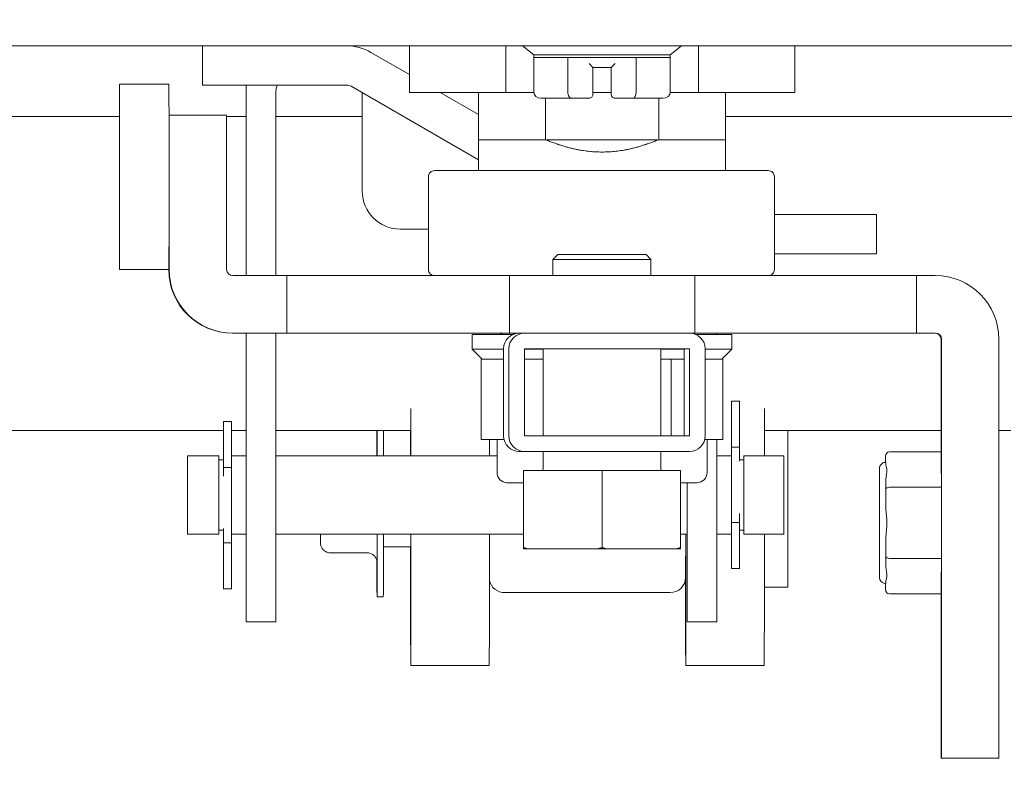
# Model space of a CAD drawing. Header units: inches. Extents: x 15 to 411, y 12 to 253.
# Tile 46 of 88: x 313.54 to 316.67, y 71.72 to 74.15. Entities that reach past the tile are written whole.
import ezdxf

# ---------------------------------------------------------------- set-up
doc = ezdxf.new("R2010")
doc.units = ezdxf.units.IN
doc.header["$LTSCALE"] = 25
doc.header["$MEASUREMENT"] = 0
doc.layers.get('0').update_dxf_attribs({"lineweight": 0})
for name, color, linetype, lineweight in [('Dimension (ANSI)', 7, 'Continuous', 5), ('Hatch (ANSI)', 7, 'Continuous', 5), ('Visible (ANSI)', 7, 'Continuous', 5)]:
    doc.layers.add(name, color=color, linetype=linetype, lineweight=lineweight)
doc.styles.add('ROMANS', font='tahoma.ttf')
doc.dimstyles.new('Default (ANSI)', dxfattribs={"dimscale": 25, "dimtxt": 0.07, "dimasz": 0.07, "dimexe": 0.125, "dimexo": 0.0625, "dimgap": 0.031496, "dimtad": 0, "dimtih": 1, "dimtoh": 1, "dimrnd": 1e-08, "dimzin": 0, "dimdsep": 46, "dimtxsty": 'ROMANS', "dimblk": 'Filled-1', "dimcen": 0.09, "dimdle": 0.393701, "dimclrd": 256, "dimclre": 256, "dimclrt": 256, "dimadec": 0, "dimazin": 0, "dimtfac": 0.928571, "dimtofl": 0, "dimtmove": 0, "dimatfit": 3, "dimfxl": 0, "dimtolj": 1, "dimtzin": 0, "dimlwd": -1, "dimlwe": -1, "dimarcsym": 0})

# ---------------------------------------------------------------- blocks, each defined once
blk = doc.blocks.new('Filled-1')
at = {"color": 0}
for p, q in [((0, 0), (-1, 0.1786)), ((-1, 0.1786), (-1, -0.1786)), ((-1, 0), (0, 0)), ((-1, -0.1786), (0, 0))]:
    blk.add_line(p, q, dxfattribs=at)
at = {"color": 0, "flags": 128}
blk.add_lwpolyline([(-1, -0.1786), (0, 0)], dxfattribs=at)
at = {"color": 0}
blk.add_solid([(-1, -0.1786), (0, 0), (-1, 0.1786), (-1, -0.1786)], dxfattribs=at)
blk = doc.blocks.new('*D30')
at = {"layer": 'Defpoints', "color": 0}
for p in [(317.0911, 86.2008), (248.0911, 73.6121), (317.0911, 73.6121)]:
    blk.add_point(p, dxfattribs=at)
at = {"layer": 'Dimension (ANSI)'}
for p, q in [((248.0911, 75.1746), (248.0911, 89.3258)), ((317.0911, 75.1746), (317.0911, 89.3258)), ((249.8411, 86.2008), (272.5859, 86.2008)), ((315.3411, 86.2008), (292.5963, 86.2008))]:
    blk.add_line(p, q, dxfattribs=at)
at = {"layer": 'Dimension (ANSI)', "xscale": 1.75000000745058, "yscale": 1.75000000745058, "zscale": 1.75000000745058, "rotation": 180}
blk.add_blockref('Filled-1', (248.0911, 86.2008), dxfattribs=at)
at = {"layer": 'Dimension (ANSI)', "xscale": 1.75000000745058, "yscale": 1.75000000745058, "zscale": 1.75000000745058}
blk.add_blockref('Filled-1', (317.0911, 86.2008), dxfattribs=at)
at = {"layer": 'Dimension (ANSI)', "insert": (282.5911, 86.2008), "char_height": 1.75, "attachment_point": 5, "style": 'ROMANS'}
blk.add_mtext('\\A1;\\fTahoma|b0|i0;\\H1.7500;(69.00) OPENING', dxfattribs=at)
blk = doc.blocks.new('*D31')
at = {"layer": 'Defpoints', "color": 0}
for p in [(317.0911, 86.2008), (317.0911, 73.6121), (320.0911, 72.7461)]:
    blk.add_point(p, dxfattribs=at)
at = {"layer": 'Dimension (ANSI)'}
for p, q in [((317.0911, 75.1746), (317.0911, 89.3258)), ((320.0911, 74.3086), (320.0911, 89.3258)), ((315.3411, 86.2008), (313.5911, 86.2008)), ((321.8411, 86.2008), (324.6878, 86.2008))]:
    blk.add_line(p, q, dxfattribs=at)
at = {"layer": 'Dimension (ANSI)', "xscale": 1.75000000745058, "yscale": 1.75000000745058, "zscale": 1.75000000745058}
blk.add_blockref('Filled-1', (317.0911, 86.2008), dxfattribs=at)
at = {"layer": 'Dimension (ANSI)', "xscale": 1.75000000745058, "yscale": 1.75000000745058, "zscale": 1.75000000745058, "rotation": 180}
blk.add_blockref('Filled-1', (320.0911, 86.2008), dxfattribs=at)
at = {"layer": 'Dimension (ANSI)', "insert": (327.7047, 86.2008), "char_height": 1.75, "attachment_point": 5, "style": 'ROMANS'}
blk.add_mtext('\\A1;3.00', dxfattribs=at)

msp = doc.modelspace()

# ---------------------------------------------------------------- hatches: boundary and pattern name
at = {"layer": 'Hatch (ANSI)'}
h = msp.add_hatch(dxfattribs=at)
h.set_pattern_fill('ANSI31', color=256, scale=25, angle=15, style=0)
edge = h.paths.add_edge_path()
edge.add_line((317.94651, 73.97151), (317.94651, 73.19926))
edge.add_line((317.94651, 73.19926), (318.08051, 73.19926))
edge.add_line((318.08051, 73.19926), (318.08051, 73.97151))
edge.add_ellipse((317.85276, 73.97151), major_axis=(0.22775, 0), ratio=1, start_angle=0, end_angle=90)
edge.add_line((317.85276, 74.19926), (283.80826, 74.19926))
edge.add_ellipse((283.80826, 73.97151), major_axis=(0, 0.22775), ratio=1, start_angle=0, end_angle=90)
edge.add_line((283.58051, 73.97151), (283.58051, 73.32926))
edge.add_line((283.58051, 73.32926), (283.68137, 73.32926))
edge.add_line((283.68137, 73.32926), (283.71451, 73.32926))
edge.add_line((283.71451, 73.32926), (283.71451, 73.38291))
edge.add_line((283.71451, 73.38291), (283.71451, 73.82762))
edge.add_line((283.71451, 73.82762), (283.71451, 73.97151))
edge.add_ellipse((283.80826, 73.97151), major_axis=(-0.09375, 0), ratio=1, start_angle=270, end_angle=360, ccw=False)
edge.add_line((283.80826, 74.06526), (317.85276, 74.06526))
edge.add_ellipse((317.85276, 73.97151), major_axis=(0, 0.09375), ratio=1, start_angle=270, end_angle=360, ccw=False)
h = msp.add_hatch(dxfattribs=at)
h.set_pattern_fill('ANSI31', color=256, scale=25, style=0)
edge = h.paths.add_edge_path()
edge.add_ellipse((246.56885, 72.74612), major_axis=(0, 0.22775), ratio=1, start_angle=0, end_angle=90)
edge.add_line((246.3411, 72.74612), (246.3411, 61.13912))
edge.add_ellipse((246.63135, 61.13912), major_axis=(-0.29025, 0), ratio=1, start_angle=0, end_angle=90)
edge.add_line((246.63135, 60.84887), (319.80085, 60.84887))
edge.add_ellipse((319.80085, 61.13912), major_axis=(0, -0.29025), ratio=1, start_angle=0, end_angle=90)
edge.add_line((320.0911, 61.13912), (320.0911, 72.74612))
edge.add_ellipse((319.86335, 72.74612), major_axis=(0.22775, 0), ratio=1, start_angle=0, end_angle=90)
edge.add_line((319.86335, 72.97387), (317.31885, 72.97387))
edge.add_ellipse((317.31885, 73.06762), major_axis=(0, -0.09375), ratio=1, start_angle=270, end_angle=360, ccw=False)
edge.add_line((317.2251, 73.06762), (317.2251, 73.61212))
edge.add_ellipse((317.31885, 73.61212), major_axis=(-0.09375, 0), ratio=1, start_angle=270, end_angle=360, ccw=False)
edge.add_line((317.31885, 73.70587), (317.7161, 73.70587))
edge.add_line((317.7161, 73.70587), (317.7161, 73.83987))
edge.add_line((317.7161, 73.83987), (317.31885, 73.83987))
edge.add_ellipse((317.31885, 73.61212), major_axis=(0, 0.22775), ratio=1, start_angle=0, end_angle=90)
edge.add_line((317.0911, 73.61212), (317.0911, 73.06762))
edge.add_ellipse((317.31885, 73.06762), major_axis=(-0.22775, 0), ratio=1, start_angle=0, end_angle=90)
edge.add_line((317.31885, 72.83987), (319.86335, 72.83987))
edge.add_ellipse((319.86335, 72.74612), major_axis=(0, 0.09375), ratio=1, start_angle=270, end_angle=360, ccw=False)
edge.add_line((319.9571, 72.74612), (319.9571, 61.13912))
edge.add_ellipse((319.80085, 61.13912), major_axis=(0.15625, 0), ratio=1, start_angle=270, end_angle=360, ccw=False)
edge.add_line((319.80085, 60.98287), (300.41953, 60.98287))
edge.add_line((300.41953, 60.98287), (300.24275, 60.98287))
edge.add_line((300.24275, 60.98287), (294.93945, 60.98287))
edge.add_line((294.93945, 60.98287), (294.76267, 60.98287))
edge.add_line((294.76267, 60.98287), (272.54453, 60.98287))
edge.add_line((272.54453, 60.98287), (272.36775, 60.98287))
edge.add_line((272.36775, 60.98287), (267.06445, 60.98287))
edge.add_line((267.06445, 60.98287), (266.88767, 60.98287))
edge.add_line((266.88767, 60.98287), (246.63135, 60.98287))
edge.add_ellipse((246.63135, 61.13912), major_axis=(0, -0.15625), ratio=1, start_angle=270, end_angle=360, ccw=False)
edge.add_line((246.4751, 61.13912), (246.4751, 72.74612))
edge.add_ellipse((246.56885, 72.74612), major_axis=(-0.09375, 0), ratio=1, start_angle=270, end_angle=360, ccw=False)
edge.add_line((246.56885, 72.83987), (247.86335, 72.83987))
edge.add_ellipse((247.86335, 73.06762), major_axis=(0, -0.22775), ratio=1, start_angle=0, end_angle=90)
edge.add_line((248.0911, 73.06762), (248.0911, 73.61212))
edge.add_ellipse((247.86335, 73.61212), major_axis=(0.22775, 0), ratio=1, start_angle=0, end_angle=90)
edge.add_line((247.86335, 73.83987), (247.4661, 73.83987))
edge.add_line((247.4661, 73.83987), (247.4661, 73.70587))
edge.add_line((247.4661, 73.70587), (247.86335, 73.70587))
edge.add_ellipse((247.86335, 73.61212), major_axis=(0, 0.09375), ratio=1, start_angle=270, end_angle=360, ccw=False)
edge.add_line((247.9571, 73.61212), (247.9571, 73.06762))
edge.add_ellipse((247.86335, 73.06762), major_axis=(0.09375, 0), ratio=1, start_angle=270, end_angle=360, ccw=False)
edge.add_line((247.86335, 72.97387), (247.48835, 72.97387))
edge.add_line((247.48835, 72.97387), (246.86335, 72.97387))
edge.add_line((246.86335, 72.97387), (246.56885, 72.97387))
h = msp.add_hatch(dxfattribs=at)
h.set_pattern_fill('ANSI31', color=256, scale=25, angle=90, style=0)
edge = h.paths.add_edge_path()
edge.add_ellipse((315.14579, 72.82305), major_axis=(-0.05, 0), ratio=1, start_angle=0, end_angle=90)
edge.add_line((315.14579, 72.77305), (315.67179, 72.77305))
edge.add_ellipse((315.67179, 72.82305), major_axis=(0.05, 0), ratio=1, start_angle=270, end_angle=360)
edge.add_line((315.72179, 72.82305), (315.72179, 73.10005))
edge.add_ellipse((315.67179, 73.10005), major_axis=(0.05, 0), ratio=1, start_angle=0, end_angle=90)
edge.add_line((315.67179, 73.15005), (315.14579, 73.15005))
edge.add_ellipse((315.14579, 73.10005), major_axis=(-0.05, 0), ratio=1, start_angle=270, end_angle=360)
edge.add_line((315.09579, 73.10005), (315.09579, 72.82305))
h.paths.add_polyline_path([(315.14579, 72.82305), (315.14579, 73.10005), (315.67179, 73.10005), (315.67179, 72.82305)], flags=0)

# ---------------------------------------------------------------- linework, layer by layer
at = {"layer": 'Visible (ANSI)'}
for p, q in [((283.80826, 74.06526), (317.85276, 74.06526)), ((314.12045, 74.06526), (314.12045, 73.94026)), ((314.77929, 73.91678), (314.77929, 74.06526)), ((315.08615, 73.91678), (315.08615, 74.06526)), ((315.17549, 74.03587), (315.13949, 74.06526)), ((315.61053, 74.03587), (315.64652, 74.06526)), ((315.69986, 73.91678), (315.69986, 74.06526)), ((316.00672, 73.91678), (316.00672, 74.06526)), ((314.77929, 73.97355), (314.65671, 74.04432)), ((315.61053, 74.03587), (315.17549, 74.03587)), ((315.17549, 74.03587), (315.17549, 74.028)), ((315.61053, 74.03587), (315.61053, 74.028)), ((315.17549, 73.91776), (315.17549, 74.028)), ((315.17549, 74.028), (315.28425, 74.028)), ((315.28425, 73.91776), (315.28425, 74.028)), ((315.28425, 74.028), (315.50177, 74.028)), ((315.36348, 73.9965), (315.35167, 74.00831)), ((315.42253, 73.9965), (315.43434, 74.00831)), ((315.50177, 73.91776), (315.50177, 74.028)), ((315.50177, 74.028), (315.61053, 74.028)), ((315.61053, 73.91776), (315.61053, 74.028)), ((315.36348, 73.91776), (315.36348, 73.9965)), ((315.36348, 73.9965), (315.42253, 73.9965)), ((315.42253, 73.9965), (315.42253, 73.91776)), ((314.01309, 73.94294), (313.85561, 73.94294)), ((314.12045, 73.94026), (314.57858, 73.94026)), ((314.25901, 73.94026), (314.25901, 73.33312)), ((314.9993, 73.70219), (314.59421, 73.93607)), ((314.35401, 73.92026), (314.35401, 73.33312)), ((314.62901, 73.91598), (314.62901, 73.60226)), ((314.77929, 73.91678), (315.08615, 73.91678)), ((314.9993, 73.84653), (314.87762, 73.91678)), ((314.9993, 73.91678), (314.9993, 73.76619)), ((315.08615, 73.91678), (315.17551, 73.91678)), ((315.36348, 73.91776), (315.36348, 73.90989)), ((315.36348, 73.91678), (315.42253, 73.91678)), ((315.42253, 73.90989), (315.42253, 73.91776)), ((315.6105, 73.91678), (315.69986, 73.91678)), ((315.69986, 73.91678), (316.00672, 73.91678)), ((315.78671, 73.91678), (315.78671, 73.76619)), ((315.2398, 73.89808), (315.19822, 73.89808)), ((315.21259, 73.89808), (315.21259, 73.76619)), ((315.29561, 73.89808), (315.25403, 73.89808)), ((315.35167, 73.89808), (315.29561, 73.89808)), ((315.4904, 73.89808), (315.43434, 73.89808)), ((315.53198, 73.89808), (315.4904, 73.89808)), ((315.58779, 73.89808), (315.54621, 73.89808)), ((315.57342, 73.89808), (315.57342, 73.76619)), ((314.01379, 73.84452), (314.01337, 73.84452)), ((314.01379, 73.84452), (314.01379, 73.3528)), ((314.01379, 73.84452), (314.19686, 73.84452)), ((314.19686, 73.84452), (314.19686, 73.3528)), ((313.85532, 73.83987), (285.2161, 73.83987)), ((314.25901, 73.83987), (314.19686, 73.83987)), ((314.62901, 73.83987), (314.35401, 73.83987)), ((317.0911, 73.83987), (315.78671, 73.83987)), ((314.9993, 73.76619), (314.99933, 73.76619)), ((314.9993, 73.76484), (314.9993, 73.66776)), ((314.99933, 73.76619), (315.21253, 73.76619)), ((315.21253, 73.76619), (315.21259, 73.76619)), ((315.57017, 73.76619), (315.21584, 73.76619)), ((315.57342, 73.76619), (315.57348, 73.76619)), ((315.57348, 73.76619), (315.78668, 73.76619)), ((315.78668, 73.76619), (315.78671, 73.76619)), ((315.78671, 73.66776), (315.78671, 73.76484)), ((315.92253, 73.66776), (314.85954, 73.66776)), ((314.83986, 73.3528), (314.83986, 73.64808)), ((315.94222, 73.3528), (315.94222, 73.64808)), ((315.94222, 73.528), (316.26751, 73.528)), ((316.26751, 73.403), (316.26751, 73.528)), ((314.75001, 73.48126), (314.83986, 73.48126)), ((316.26751, 73.403), (315.94222, 73.403)), ((315.25187, 73.40005), (315.23624, 73.38442)), ((315.54874, 73.38442), (315.23624, 73.38442)), ((315.23624, 73.38442), (315.23624, 73.33312)), ((315.25187, 73.40005), (315.53312, 73.40005)), ((315.53312, 73.40005), (315.54874, 73.38442)), ((315.54874, 73.38442), (315.54874, 73.33312)), ((314.01309, 73.35239), (313.85561, 73.35239)), ((314.21655, 73.33312), (314.389, 73.33312)), ((314.389, 73.33312), (315.09762, 73.33312)), ((314.389, 73.15005), (314.389, 73.33312)), ((315.09762, 73.33312), (315.68817, 73.33312)), ((315.09762, 73.15005), (315.09762, 73.33312)), ((315.68817, 73.33312), (316.39448, 73.33312)), ((315.68817, 73.15005), (315.68817, 73.33312)), ((316.45473, 73.33312), (316.39448, 73.33312)), ((316.39448, 73.15005), (316.39448, 73.33312)), ((314.21655, 73.15005), (314.21514, 73.15005)), ((314.21655, 73.15005), (314.389, 73.15005)), ((314.25901, 73.15005), (314.25901, 72.41776)), ((314.35401, 73.15005), (314.35401, 72.41776)), ((314.389, 73.15005), (315.09762, 73.15005)), ((314.97962, 73.14612), (315.10952, 73.14612)), ((314.97962, 73.14612), (314.97962, 73.09887)), ((315.09762, 73.15005), (315.12989, 73.15005)), ((315.14579, 73.15005), (315.12989, 73.15005)), ((315.67179, 73.15005), (315.14579, 73.15005)), ((315.67179, 73.15005), (315.68817, 73.15005)), ((315.68817, 73.15005), (316.39448, 73.15005)), ((315.69122, 73.14612), (315.80639, 73.14612)), ((315.75901, 73.15005), (315.75901, 73.14612)), ((315.80639, 73.14612), (315.80639, 73.09887)), ((316.45473, 73.15005), (316.39448, 73.15005)), ((316.47301, 72.77209), (316.47301, 73.13036)), ((316.47442, 71.79612), (316.47442, 73.13036)), ((316.65749, 71.79612), (316.65749, 73.13036)), ((314.97962, 73.09887), (315.07895, 73.09887)), ((315.01112, 73.06738), (314.97962, 73.09887)), ((315.07895, 73.10005), (315.07895, 72.82305)), ((315.09579, 73.10005), (315.09579, 72.82305)), ((315.14579, 72.82305), (315.14579, 73.10005)), ((315.14579, 73.10005), (315.67179, 73.10005)), ((315.14579, 73.09887), (315.20499, 73.09887)), ((315.20499, 72.82305), (315.20499, 73.10005)), ((315.57999, 72.82305), (315.57999, 73.10005)), ((315.57999, 73.09887), (315.65495, 73.09887)), ((315.65495, 72.82305), (315.65495, 73.10005)), ((315.67179, 73.10005), (315.67179, 72.82305)), ((315.72179, 72.82305), (315.72179, 73.10005)), ((315.72179, 73.09887), (315.80639, 73.09887)), ((315.7749, 73.06738), (315.80639, 73.09887)), ((315.01321, 73.06738), (315.00795, 73.06738)), ((315.00795, 73.06738), (315.00795, 72.81147)), ((315.01321, 73.06738), (315.07895, 73.06738)), ((315.14579, 73.06738), (315.20499, 73.06738)), ((315.57999, 73.06738), (315.60438, 73.06738)), ((315.61357, 73.06738), (315.60438, 73.06738)), ((315.61749, 73.06738), (315.61357, 73.06738)), ((315.61357, 73.06738), (315.61357, 72.82305)), ((315.61749, 73.06738), (315.65495, 73.06738)), ((315.72179, 73.06738), (315.7749, 73.06738)), ((315.77806, 73.06738), (315.7749, 73.06738)), ((315.77806, 73.06738), (315.77806, 72.81147)), ((315.80522, 72.93361), (315.80522, 72.78711)), ((315.80522, 72.93361), (315.83122, 72.93361)), ((315.83122, 72.93361), (315.83122, 72.78711)), ((316.47356, 72.89455), (316.47356, 72.77209)), ((316.47387, 72.70276), (316.47387, 72.89455)), ((314.18651, 72.83987), (285.2161, 72.83987)), ((314.18651, 72.7224), (314.18651, 72.8689)), ((314.21251, 72.8689), (314.18651, 72.8689)), ((314.21251, 72.7224), (314.21251, 72.8689)), ((314.25901, 72.83987), (314.21251, 72.83987)), ((314.78389, 72.83987), (314.35401, 72.83987)), ((316.47301, 72.83987), (315.91016, 72.83987)), ((316.69586, 72.83987), (316.65749, 72.83987)), ((315.08031, 72.81147), (315.00795, 72.81147)), ((315.05836, 72.81147), (315.05836, 72.70616)), ((315.67179, 72.82305), (315.14579, 72.82305)), ((315.77806, 72.81147), (315.72043, 72.81147)), ((315.72765, 72.81147), (315.72765, 72.70616)), ((315.75901, 72.81147), (315.75901, 72.41776)), ((315.80522, 72.74763), (315.80522, 72.78711)), ((315.80522, 72.78711), (315.83122, 72.78711)), ((315.83122, 72.78711), (315.83122, 72.74202)), ((314.07251, 72.75951), (314.07251, 72.51001)), ((314.07251, 72.75951), (314.17251, 72.75951)), ((314.17251, 72.75951), (314.17251, 72.51001)), ((314.18651, 72.74676), (314.17251, 72.74676)), ((314.21251, 72.75951), (314.25901, 72.75951)), ((314.35401, 72.75951), (315.05836, 72.75951)), ((315.12895, 72.77305), (315.14579, 72.77305)), ((315.14579, 72.77305), (315.67179, 72.77305)), ((315.20499, 72.7163), (315.20499, 72.77305)), ((315.57999, 72.7163), (315.57999, 72.77305)), ((315.75901, 72.75951), (315.80522, 72.75951)), ((315.80522, 72.74763), (315.80522, 72.57195)), ((315.84522, 72.74676), (315.83122, 72.74676)), ((315.84522, 72.51001), (315.84522, 72.75951)), ((315.84522, 72.75951), (315.97251, 72.75951)), ((315.97251, 72.75951), (315.97251, 72.51001)), ((316.29655, 72.75849), (316.29651, 72.73863)), ((316.47372, 72.77209), (316.30836, 72.77209)), ((316.47397, 72.6589), (316.47372, 72.77209)), ((314.18651, 72.7224), (314.21251, 72.7224)), ((314.18651, 72.69413), (314.18651, 72.7224)), ((314.21251, 72.7224), (314.21251, 72.69756)), ((314.21251, 72.52189), (314.21251, 72.69756)), ((315.14231, 72.71255), (315.14268, 72.71255)), ((315.14231, 72.71255), (315.14231, 72.46698)), ((315.14268, 72.71255), (315.39286, 72.71255)), ((315.14268, 72.71255), (315.14268, 72.46698)), ((315.39286, 72.71255), (315.64268, 72.71255)), ((315.39286, 72.71255), (315.39286, 72.46698)), ((315.64268, 72.71255), (315.64268, 72.46698)), ((315.09084, 72.67368), (315.14231, 72.67368)), ((315.64268, 72.67368), (315.69517, 72.67368)), ((315.66401, 72.67368), (315.66401, 72.41776)), ((316.47397, 72.6589), (316.30861, 72.6589)), ((316.47397, 72.43253), (316.47397, 72.6589)), ((315.14245, 72.5563), (315.14253, 72.5563)), ((315.14245, 72.46255), (315.14245, 72.5563)), ((315.14253, 72.5563), (315.14253, 72.46255)), ((315.80522, 72.54711), (315.80522, 72.57195)), ((315.83122, 72.57539), (315.83122, 72.54711)), ((314.18651, 72.4824), (314.18651, 72.52749)), ((315.83122, 72.54711), (315.80522, 72.54711)), ((315.80522, 72.54711), (315.80522, 72.40061)), ((315.83122, 72.54711), (315.83122, 72.40061)), ((314.07251, 72.51001), (314.17251, 72.51001)), ((314.18651, 72.52276), (314.17251, 72.52276)), ((314.21251, 72.52189), (314.21251, 72.4824)), ((314.21251, 72.51001), (314.25901, 72.51001)), ((314.35401, 72.51001), (315.14231, 72.51001)), ((315.64268, 72.51001), (315.66401, 72.51001)), ((315.65991, 72.51001), (315.65925, 72.37154)), ((315.75901, 72.51001), (315.80522, 72.51001)), ((315.84522, 72.52276), (315.83122, 72.52276)), ((315.84522, 72.51001), (315.97251, 72.51001)), ((314.21251, 72.4824), (314.18651, 72.4824)), ((314.18651, 72.3359), (314.18651, 72.4824)), ((314.21251, 72.3359), (314.21251, 72.4824)), ((314.78365, 72.46947), (314.69643, 72.46947)), ((315.14233, 72.46255), (315.14245, 72.46255)), ((315.14253, 72.46255), (315.14245, 72.46255)), ((315.14253, 72.46255), (315.14266, 72.46255)), ((315.14266, 72.46255), (315.15658, 72.46255)), ((315.15658, 72.46255), (315.37896, 72.46255)), ((315.37896, 72.46255), (315.40674, 72.46255)), ((315.40674, 72.46255), (315.6288, 72.46255)), ((315.6288, 72.46255), (315.64266, 72.46255)), ((314.64486, 72.45034), (314.52736, 72.45034)), ((316.47397, 72.43253), (316.30861, 72.43253)), ((316.47372, 72.31934), (316.47397, 72.43253)), ((314.25901, 72.23026), (314.25901, 72.41776)), ((314.35401, 72.41776), (314.35401, 72.23026)), ((315.66401, 72.23026), (315.66401, 72.41776)), ((315.75901, 72.41776), (315.75901, 72.23026)), ((315.80522, 72.40061), (315.83122, 72.40061)), ((316.47387, 72.18982), (316.47387, 72.38866)), ((315.98461, 72.34097), (315.91016, 72.34097)), ((316.29651, 72.3528), (316.29655, 72.33294)), ((314.21251, 72.3359), (314.18651, 72.3359)), ((314.69611, 72.30972), (314.67611, 72.30972)), ((315.60926, 72.32348), (315.08327, 72.32348)), ((316.47372, 72.31934), (316.30836, 72.31934)), ((316.47301, 71.79612), (316.47301, 72.31934)), ((316.47356, 72.31934), (316.47356, 72.18982)), ((314.25901, 72.23026), (314.35401, 72.23026)), ((315.66401, 72.23026), (315.75901, 72.23026)), ((314.78361, 72.09097), (315.03361, 72.09097)), ((315.65961, 72.09097), (315.90961, 72.09097)), ((316.47442, 71.79612), (316.47301, 71.79612)), ((316.47442, 71.79612), (316.65749, 71.79612))]:
    msp.add_line(p, q, dxfattribs=at)
for centre, radius, start, end in [((314.57858, 73.90901), 0.15625, 60, 90), ((314.40401, 73.92026), 0.05, 156.42182, 180), ((314.57858, 73.90901), 0.03125, 60, 90), ((315.35167, 73.90989), 0.01181, 270, 0.00001), ((315.43434, 73.90989), 0.01181, 179.99999, 270), ((314.85954, 73.64808), 0.01969, 89.99997, 180), ((315.92253, 73.64808), 0.01969, 0, 90.00003), ((314.75001, 73.60226), 0.121, 180, 270), ((314.21655, 73.3528), 0.01969, 180, 270), ((314.85954, 73.3528), 0.01969, 180, 270.00003), ((315.92253, 73.3528), 0.01969, 269.99997, 0), ((315.12895, 73.10005), 0.05, 90, 180), ((315.14579, 73.10005), 0.05, 90, 180), ((315.12713, 73.10005), 0.05, 89.99999, 112.86581), ((315.67179, 73.10005), 0.05, 0, 90), ((316.45333, 73.13036), 0.01969, 0, 90), ((316.45473, 73.13036), 0.01969, 0, 90), ((315.12895, 72.82305), 0.05, 180, 270), ((315.14579, 72.82305), 0.05, 180, 270), ((315.67179, 72.82305), 0.05, 270, 0), ((315.20124, 72.7163), 0.00375, 270, 0), ((315.58374, 72.7163), 0.00375, 180, 270), ((315.09084, 72.70616), 0.03248, 180, 270), ((315.69517, 72.70616), 0.03248, 270, 0)]:
    msp.add_arc(centre, radius, start, end, dxfattribs=at)
for centre, major_axis in [((313.85561, 73.64767), (0, -0.29528)), ((313.85561, 73.64767), (0, -0.08268)), ((316.27687, 72.54571), (0, -0.09843))]:
    msp.add_ellipse(centre, major_axis=major_axis, ratio=0.0012735, dxfattribs=at)
for centre, major_axis, ratio, start_param, end_param in [((314.01309, 73.64767), (0, -0.29528), 0.0012735, 0, 3.1415927), ((315.19822, 73.91776), (-0.02273, 0), 0.8660254, 0, 1.5707963), ((315.29561, 73.91776), (0, 0.01969), 0.5773503, 1.5707963, 3.1415927), ((315.4904, 73.91776), (0, 0.01969), 0.5773503, 3.1415927, 4.712389), ((315.58779, 73.91776), (0.02273, 0), 0.8660254, 4.712389, 6.2831853), ((315.25403, 73.90989), (0, -0.01181), 0.8209445, 6.2831701, 6.2834172), ((314.21514, 73.3528), (0.00041, -0.20276), 0.9999992, 4.712389, 6.2811662), ((314.21655, 73.3528), (0, -0.20276), 0.9999992, 4.712389, 6.2831853), ((316.45473, 73.13036), (0, 0.20276), 0.9999992, 4.712389, 6.2831853), ((316.47372, 72.89455), (0, 0.12008), 0.0012735, 4.712389, 7.8539816), ((314.78361, 72.59097), (0, 0.5), 0.0012735, 5.056203, 5.4055877), ((315.90961, 72.59097), (0, 0.5), 0.0012735, 5.056203, 5.403503), ((314.67611, 72.59097), (0, 0.28125), 0.0012735, 0.4843099, 0.9282274), ((314.67611, 72.59097), (0, -0.28125), 0.0012735, 2.2133653, 2.6572829), ((314.69611, 72.59097), (0, -0.28125), 0.0012735, 2.2133653, 2.6572829), ((314.78361, 72.59097), (0, -0.5), 0.0012735, 4.1913165, 4.3685749), ((315.98461, 72.59097), (0, 0.25), 0.0012735, 3.1415927, 6.1895672), ((315.03361, 72.59097), (0, 0.5), 0.0012735, 5.056203, 5.1691077), ((316.30836, 72.75845), (0, 0.01364), 0.8660247, 0, 1.5707963), ((316.29655, 72.54571), (0, 0.19291), 0.0012735, 6.0606225, 6.2831853), ((316.29655, 72.54571), (0, -0.19291), 0.0012735, 1.8718322, 2.3169584), ((316.3086, 72.65208), (-0.01181, -0.00001), 0.5773493, 4.7104787, 6.281275), ((314.67611, 72.59097), (0, -0.28125), 0.0012735, 5.3510211, 7.5619931), ((314.69611, 72.59097), (0, -0.28125), 0.0012735, 0, 1.2788078), ((314.78361, 72.59097), (0, -0.5), 0.0012735, 4.9578463, 7.691346), ((314.78361, 72.59097), (0, -0.125), 0.0012735, 6.0459864, 7.149448), ((315.03361, 72.59097), (0, -0.5), 0.0012735, 0, 1.4081607), ((315.65961, 72.59097), (0, -0.5), 0.0012735, 5.1760676, 7.691346), ((315.90961, 72.59097), (0, -0.5), 0.0012735, 0, 1.4081607), ((316.29655, 72.54571), (0, -0.19291), 0.0012735, 0.8246343, 1.2697605), ((316.3086, 72.43934), (-0.01181, 0.00001), 0.5773493, 0.0019103, 1.5727066), ((315.60925, 72.37178), (0.05, -0.00024), 0.965925, 4.7173095, 6.2831853), ((315.08325, 72.37178), (-0.05, 0.00024), 0.965925, 0.1974225, 1.5757168), ((316.29655, 72.54571), (0, -0.19291), 0.0012735, 0, 0.2225629), ((316.30836, 72.33297), (0, -0.01364), 0.8660247, 4.712389, 6.2831853), ((316.47372, 72.18982), (0, -0.12008), 0.0012735, 4.712389, 7.8539816)]:
    msp.add_ellipse(centre, major_axis=major_axis, ratio=ratio, start_param=start_param, end_param=end_param, dxfattribs=at)
for points in [[(315.23981, 73.89808), (315.2398, 73.89808), (315.2398, 73.89808), (315.2398, 73.89808)], [(315.2398, 73.89808), (315.2398, 73.89808), (315.23981, 73.89808), (315.23981, 73.89808)], [(315.25403, 73.89807), (315.24847, 73.89807), (315.24407, 73.89807), (315.23981, 73.89807)], [(315.5462, 73.89807), (315.54193, 73.89807), (315.53754, 73.89807), (315.53198, 73.89807)], [(315.54621, 73.89808), (315.54621, 73.89808), (315.54621, 73.89808), (315.5462, 73.89808)]]:
    msp.add_open_spline(points, degree=3, dxfattribs=at)
for points, weights in [([(314.9993, 73.76619), (314.9993, 73.76551), (314.9993, 73.76484)], [1.57142857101, 1.57271873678, 1.57398771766]), ([(315.21259, 73.76619), (315.30709, 73.72682), (315.39301, 73.72682)], [1.57142857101, 1.64999999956, 1.64999999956]), ([(315.57342, 73.76619), (315.47892, 73.72682), (315.39301, 73.72682)], [1.57142857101, 1.64999999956, 1.64999999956]), ([(315.78671, 73.76619), (315.78671, 73.76551), (315.78671, 73.76484)], [1.57142857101, 1.57271873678, 1.57398771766]), ([(315.14231, 72.46698), (315.14232, 72.46463), (315.14233, 72.46255)], [1, 1.00039648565, 1]), ([(315.14266, 72.46255), (315.14267, 72.46463), (315.14268, 72.46698)], [1, 1.00039648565, 1]), ([(315.14268, 72.46698), (315.14972, 72.46463), (315.15658, 72.46255)], [1, 1.00039648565, 1]), ([(315.37896, 72.46255), (315.38582, 72.46463), (315.39286, 72.46698)], [1, 1.00039648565, 1]), ([(315.39286, 72.46698), (315.39989, 72.46463), (315.40674, 72.46255)], [1, 1.00039648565, 1]), ([(315.6288, 72.46255), (315.63564, 72.46463), (315.64268, 72.46698)], [1, 1.00039648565, 1]), ([(315.64268, 72.46698), (315.64267, 72.46463), (315.64266, 72.46255)], [1, 1.00039648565, 1])]:
    msp.add_rational_spline(points, weights, degree=2, dxfattribs=at)
for points, knots in [([(315.06599, 73.14611), (315.06972, 73.14769), (315.07366, 73.14881), (315.08021, 73.14984), (315.08282, 73.15005), (315.08542, 73.15005)], [0.410240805, 0.410240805, 0.410240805, 0.410240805, 0.44095256, 0.44095256, 0.460759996, 0.460759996, 0.460759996, 0.460759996]), ([(314.67593, 72.75951), (314.67593, 72.75952), (314.67593, 72.75953), (314.67596, 72.75977), (314.67598, 72.75999), (314.67602, 72.76047), (314.67604, 72.76071), (314.67606, 72.76109), (314.67606, 72.76123), (314.67608, 72.76151), (314.67608, 72.76161), (314.67609, 72.76184), (314.67609, 72.76187), (314.67609, 72.76187)], [0.116232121, 0.116232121, 0.116232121, 0.116232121, 0.116313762, 0.116313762, 0.118428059, 0.118428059, 0.121546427, 0.121546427, 0.124690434, 0.124690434, 0.129641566, 0.129641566, 0.139553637, 0.139553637, 0.139553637, 0.139553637]), ([(316.29655, 72.3528), (316.29617, 72.3528), (316.2958, 72.35281), (316.29429, 72.3529), (316.29315, 72.35306), (316.28999, 72.35381), (316.28798, 72.35464), (316.2844, 72.35686), (316.28278, 72.35826), (316.28011, 72.36147), (316.27901, 72.36331), (316.27787, 72.36618), (316.27757, 72.36716), (316.27728, 72.36847), (316.27721, 72.36881), (316.27709, 72.36949), (316.27704, 72.36983), (316.27697, 72.37046), (316.27694, 72.37074), (316.27691, 72.37112), (316.2769, 72.37125), (316.27689, 72.37153), (316.27688, 72.37165), (316.27687, 72.37197), (316.27686, 72.3721), (316.27685, 72.37262), (316.27685, 72.37295), (316.27683, 72.3748), (316.27681, 72.37712), (316.27678, 72.38641), (316.27675, 72.39568), (316.27671, 72.41865), (316.2767, 72.43232), (316.27667, 72.46267), (316.27666, 72.47974), (316.27665, 72.5151), (316.27664, 72.53383), (316.27665, 72.57062), (316.27665, 72.58912), (316.27667, 72.6236), (316.27668, 72.64001), (316.27671, 72.66869), (316.27673, 72.68132), (316.27677, 72.7013), (316.27679, 72.70888), (316.27682, 72.71557), (316.27683, 72.71705), (316.27685, 72.71851), (316.27685, 72.71884), (316.27687, 72.71942), (316.27686, 72.71953), (316.27691, 72.72035), (316.27693, 72.72054), (316.27696, 72.72091), (316.27698, 72.72106), (316.27703, 72.72147), (316.27706, 72.72176), (316.27717, 72.7224), (316.27724, 72.72276), (316.27745, 72.72375), (316.27762, 72.72439), (316.27821, 72.72622), (316.27873, 72.7274), (316.2803, 72.73022), (316.28151, 72.73179), (316.28441, 72.73458), (316.28617, 72.7358), (316.28994, 72.7376), (316.292, 72.73821), (316.29489, 72.73858), (316.29572, 72.73863), (316.29655, 72.73863)], [0, 0, 0, 0, 0.0028754, 0.0028754, 0.0115307, 0.0115307, 0.0276642, 0.0276642, 0.0435905, 0.0435905, 0.0595167, 0.0595167, 0.0672263, 0.0672263, 0.0699936, 0.0699936, 0.0728619, 0.0728619, 0.0760734, 0.0760734, 0.0786367, 0.0786367, 0.0827812, 0.0827812, 0.0921042, 0.0921042, 0.1200363, 0.1200363, 0.2041639, 0.2041639, 0.3537215, 0.3537215, 0.4941548, 0.4941548, 0.6344668, 0.6344668, 0.7747217, 0.7747217, 0.9149634, 0.9149634, 1.0552067, 1.0552067, 1.1954695, 1.1954695, 1.3358079, 1.3358079, 1.3972787, 1.3972787, 1.4252145, 1.4252145, 1.4388666, 1.4388666, 1.4417973, 1.4417973, 1.443414, 1.443414, 1.4459129, 1.4459129, 1.4488359, 1.4488359, 1.4538611, 1.4538611, 1.463618, 1.463618, 1.4784302, 1.4784302, 1.4943246, 1.4943246, 1.5102562, 1.5102562, 1.5165691, 1.5165691, 1.5165691, 1.5165691]), ([(316.29673, 72.67667), (316.29673, 72.67827), (316.29678, 72.67986), (316.2971, 72.68542), (316.29758, 72.68924), (316.29861, 72.6966), (316.29916, 72.70007), (316.29983, 72.70577), (316.30003, 72.70805), (316.30017, 72.71185), (316.30016, 72.7134), (316.29999, 72.71701), (316.29977, 72.71899), (316.29888, 72.72429), (316.29803, 72.72715), (316.29705, 72.73082), (316.29679, 72.73193), (316.29663, 72.73325), (316.29661, 72.73357), (316.2966, 72.73387)], [-0.8497756, -0.8497756, -0.8497756, -0.8497756, -0.83312941, -0.83312941, -0.79015642, -0.79015642, -0.74711701, -0.74711701, -0.71631025, -0.71631025, -0.69398778, -0.69398778, -0.66278032, -0.66278032, -0.60587661, -0.60587661, -0.57682405, -0.57682405, -0.56720535, -0.56720535, -0.56720535, -0.56720535]), ([(316.29679, 72.60292), (316.29679, 72.60161), (316.29681, 72.6003), (316.29696, 72.59505), (316.29722, 72.59108), (316.29819, 72.57934), (316.29903, 72.57168), (316.2999, 72.55931), (316.30012, 72.55495), (316.30025, 72.54895), (316.30027, 72.54733), (316.30027, 72.54571)], [0.5672054, 0.5672054, 0.5672054, 0.5672054, 0.57682406, 0.57682406, 0.60587664, 0.60587664, 0.66278041, 0.66278041, 0.6939879, 0.6939879, 0.70562905, 0.70562905, 0.70562905, 0.70562905]), ([(316.30027, 72.54571), (316.30027, 72.54423), (316.30026, 72.54275), (316.30014, 72.53701), (316.29994, 72.5328), (316.29926, 72.52277), (316.2987, 72.51706), (316.29765, 72.50575), (316.29717, 72.50025), (316.29684, 72.4927), (316.29679, 72.4906), (316.29679, 72.48851)], [0.70562905, 0.70562905, 0.70562905, 0.70562905, 0.71631037, 0.71631037, 0.74711713, 0.74711713, 0.79015655, 0.79015655, 0.83312954, 0.83312954, 0.84977574, 0.84977574, 0.84977574, 0.84977574]), ([(314.52736, 72.45034), (314.52398, 72.45034), (314.52056, 72.4509), (314.51422, 72.45305), (314.51121, 72.45464), (314.50591, 72.45863), (314.50355, 72.46108), (314.49977, 72.46654), (314.49831, 72.46961), (314.49692, 72.47434), (314.49658, 72.47596), (314.49632, 72.47793), (314.49628, 72.47835), (314.49622, 72.479), (314.4962, 72.47925), (314.49616, 72.47973), (314.49615, 72.47995), (314.49613, 72.4803), (314.49613, 72.48043), (314.49612, 72.48073), (314.49611, 72.48086), (314.4961, 72.48125), (314.4961, 72.48144), (314.49609, 72.48226), (314.49609, 72.48299), (314.49606, 72.48714), (314.49605, 72.49292), (314.49603, 72.50363), (314.49602, 72.5067), (314.49602, 72.51001)], [0, 0, 0, 0, 0.02574199, 0.02574199, 0.05101821, 0.05101821, 0.07631095, 0.07631095, 0.10159904, 0.10159904, 0.11392595, 0.11392595, 0.11725961, 0.11725961, 0.11956204, 0.11956204, 0.12231422, 0.12231422, 0.12504219, 0.12504219, 0.12971019, 0.12971019, 0.14133178, 0.14133178, 0.17619731, 0.17619731, 0.2825806, 0.2825806, 0.31985241, 0.31985241, 0.31985241, 0.31985241]), ([(314.67609, 72.42006), (314.67609, 72.42006), (314.67609, 72.4201), (314.67608, 72.42042), (314.67607, 72.42051), (314.67606, 72.42082), (314.67605, 72.42105), (314.67601, 72.42154), (314.676, 72.42172), (314.67595, 72.42221), (314.67592, 72.42255), (314.67583, 72.4233), (314.67577, 72.42373), (314.67558, 72.42489), (314.67543, 72.42563), (314.67489, 72.42789), (314.6744, 72.4294), (314.67274, 72.4335), (314.67129, 72.43601), (314.66751, 72.44087), (314.66504, 72.44318), (314.65954, 72.44688), (314.65645, 72.4483), (314.65053, 72.44995), (314.64768, 72.45034), (314.64486, 72.45034)], [1.45182684, 1.45182684, 1.45182684, 1.45182684, 1.46347364, 1.46347364, 1.4672192, 1.4672192, 1.47150601, 1.47150601, 1.4735372, 1.4735372, 1.47650766, 1.47650766, 1.47993646, 1.47993646, 1.48576209, 1.48576209, 1.49778442, 1.49778442, 1.51951077, 1.51951077, 1.54467352, 1.54467352, 1.56996084, 1.56996084, 1.59148462, 1.59148462, 1.59148462, 1.59148462]), ([(316.2966, 72.35756), (316.29661, 72.35804), (316.29666, 72.35856), (316.297, 72.36055), (316.29749, 72.36222), (316.29855, 72.36617), (316.29911, 72.36841), (316.2998, 72.37274), (316.30001, 72.37467), (316.30016, 72.37822), (316.30016, 72.37977), (316.30001, 72.38366), (316.2998, 72.38603), (316.29894, 72.39311), (316.2981, 72.3979), (316.29715, 72.40598), (316.2969, 72.40883), (316.29675, 72.41276), (316.29673, 72.41375), (316.29673, 72.41476)], [-0.8497758, -0.8497758, -0.8497758, -0.8497758, -0.83312959, -0.83312959, -0.79015657, -0.79015657, -0.74711713, -0.74711713, -0.71631035, -0.71631035, -0.69398787, -0.69398787, -0.66278039, -0.66278039, -0.60587663, -0.60587663, -0.57682405, -0.57682405, -0.56720553, -0.56720553, -0.56720553, -0.56720553])]:
    msp.add_open_spline(points, degree=3, knots=knots, dxfattribs=at)

# ---------------------------------------------------------------- dimensions: what is measured, and where the dimension line sits
at = {"layer": 'Dimension (ANSI)'}
dim = msp.add_linear_dim(base=(317.0911, 86.20085), p1=(248.0911, 73.61212), p2=(317.0911, 73.61212), text='\\fTahoma|b0|i0;\\H1.7500;(<>) OPENING', dimstyle='Default (ANSI)', override={"dimgap": 0.031496, "dimtih": 0, "dimtoh": 0, "dimdec": 2, "dimtol": 0, "dimlim": 0, "dimtp": 0, "dimtm": 0, "dimtdec": 2, "dimatfit": 1}, dxfattribs=at)
dim.commit()
dim.dimension.update_dxf_attribs({"geometry": '*D30', "text_midpoint": (282.5911, 86.20085), "dimtype": 160})
dim = msp.add_linear_dim(base=(317.0911, 86.20085), p1=(320.0911, 72.74612), p2=(317.0911, 73.61212), dimstyle='Default (ANSI)', override={"dimgap": 0.031496, "dimtih": 0, "dimtoh": 0, "dimdec": 2, "dimtol": 0, "dimlim": 0, "dimtp": 0, "dimtm": 0, "dimtdec": 2, "dimatfit": 1}, dxfattribs=at)
dim.commit()
dim.dimension.update_dxf_attribs({"geometry": '*D31', "text_midpoint": (327.70472, 86.20085), "dimtype": 160})

doc.saveas('drawing.dxf')
